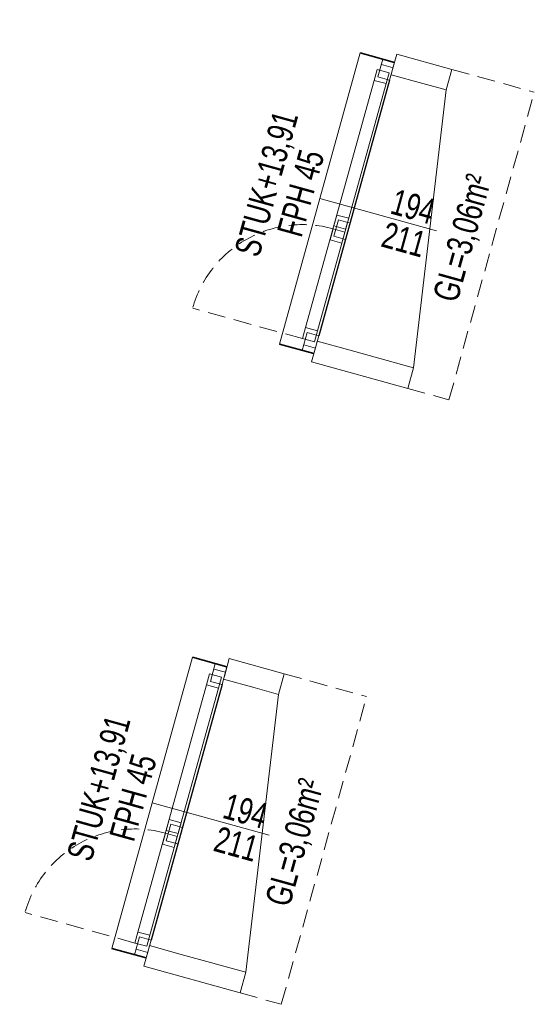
# Model space of a CAD drawing. Header units: centimetres. Extents: x 65 to 13411, y 3 to 13090.
# Tile 4 of 4: x 13050 to 13411, y 11944 to 12635. Entities that reach past the tile are written whole.
import ezdxf
from ezdxf.enums import TextEntityAlignment as Align

# ---------------------------------------------------------------- set-up
doc = ezdxf.new("R2010")
doc.units = ezdxf.units.CM
doc.header["$LTSCALE"] = 50
doc.header["$MEASUREMENT"] = 0
doc.linetypes.add('HIDDEN', pattern=[0.375, 0.25, -0.125])
doc.layers.add('1-HILFE', color=30, linetype='Continuous', plot=False)
for name, color, linetype, lineweight in [('A-F', 5, 'Continuous', 9), ('A-F-OEFFNUNG', 253, 'HIDDEN', 9), ('AT-F', 5, 'Continuous', 9), ('R-M', 3, 'Continuous', 35), ('SC-ANS', 1, 'Continuous', 9), ('SC-ANS-HI', 140, 'HIDDEN', 9)]:
    doc.layers.add(name, color=color, linetype=linetype, lineweight=lineweight)
doc.styles.add('NORM', font='norm.shx', dxfattribs={"width": 0.75})

# ---------------------------------------------------------------- blocks, each defined once
blk = doc.blocks.new('*U4')
for p, q in [((-106, 0), (-106, -25)), ((106, 0), (106, -25))]:
    blk.add_line(p, q)
at = {"layer": '1-HILFE'}
blk.add_lwpolyline([(-93, 0), (93, 0)], dxfattribs=at)
at = {"layer": 'A-F'}
for points in [[(-106, 0), (-106, -8.5), (-93, -8.5), (-93, 0)], [(106, 0), (106, -8.5), (93, -8.5), (93, 0)], [(-90, -1.8), (-90, -10.4), (-98, -10.4), (-98, -1.8)], [(16, -1.8), (16, -10.4), (8, -10.4), (8, -1.8)], [(11, 0), (11, -8.5), (23, -8.5), (23, 0)], [(26, -1.8), (26, -10.4), (18, -10.4), (18, -1.8)], [(90, -1.8), (90, -10.4), (98, -10.4), (98, -1.8)]]:
    blk.add_lwpolyline(points, close=True, dxfattribs=at)
for points in [[(-102, 0), (-102, -8.5)], [(102, 0), (102, -8.5)], [(-90, -1.8), (90, -1.8)], [(-90, -10.4), (90, -10.4)]]:
    blk.add_lwpolyline(points, dxfattribs=at)
at = {"layer": 'A-F-OEFFNUNG'}
blk.add_lwpolyline([(98, -10.4), (98, -90.4)], dxfattribs=at)
blk.add_arc((98, -10.4), 80, 180, 270, dxfattribs=at)
at = {"layer": 'AT-F'}
blk.add_lwpolyline([(0, -25), (0, 60)], dxfattribs=at)
at = {"layer": 'SC-ANS'}
for points in [[(97, 70), (-97, 40), (-112, 40)], [(-106, -25), (106, -25)]]:
    blk.add_lwpolyline(points, dxfattribs=at)
for points in [[(100, 0), (97, 0), (97, 23), (97, 70), (112, 70), (112, 0)], [(-97, 23), (-97, 0), (-100, 0), (-112, 0), (-112, 40), (-97, 40)]]:
    blk.add_lwpolyline(points, close=True, dxfattribs=at)
at = {"layer": 'SC-ANS-HI'}
for points in [[(112, 70), (112, 100), (-112, 100)], [(-112, 40), (-112, 100)]]:
    blk.add_lwpolyline(points, dxfattribs=at)
at = {"layer": 'AT-F', "style": 'NORM', "width": 0.75, "flags": 8}
for tag, rotation, p in [('FENSTERBREITE', 90, (-12, 39.5)), ('FENSTERHOEHE', 90, (12, 39.5)), ('FPH', 180, (0, -39)), ('STUK', 180, (0, -64))]:
    blk.add_attdef(tag, text='', height=18, rotation=rotation, dxfattribs=at).set_placement(p, align=Align.MIDDLE_CENTER)
at = {"layer": 'AT-F', "style": 'NORM', "width": 0.75}
blk.add_attdef('GL', text='', height=18, rotation=180, dxfattribs=at).set_placement((0, 80), align=Align.MIDDLE)
for tag, flags, p in [('TEXTZEILE', 8, (0, -84)), ('TYP', 1, (0, -114))]:
    blk.add_attdef(tag, text='', height=18, dxfattribs=dict(at, flags=flags)).set_placement(p, align=Align.MIDDLE_CENTER)
blk = doc.blocks.new('*U3')
for p, q in [((-106, 0), (-106, -25)), ((106, 0), (106, -25))]:
    blk.add_line(p, q)
at = {"layer": '1-HILFE'}
blk.add_lwpolyline([(-93, 0), (93, 0)], dxfattribs=at)
at = {"layer": 'A-F'}
for points in [[(-106, 0), (-106, -8.5), (-93, -8.5), (-93, 0)], [(106, 0), (106, -8.5), (93, -8.5), (93, 0)], [(-90, -1.8), (-90, -10.4), (-98, -10.4), (-98, -1.8)], [(16, -1.8), (16, -10.4), (8, -10.4), (8, -1.8)], [(11, 0), (11, -8.5), (23, -8.5), (23, 0)], [(26, -1.8), (26, -10.4), (18, -10.4), (18, -1.8)], [(90, -1.8), (90, -10.4), (98, -10.4), (98, -1.8)]]:
    blk.add_lwpolyline(points, close=True, dxfattribs=at)
for points in [[(-102, 0), (-102, -8.5)], [(102, 0), (102, -8.5)], [(-90, -1.8), (90, -1.8)], [(-90, -10.4), (90, -10.4)]]:
    blk.add_lwpolyline(points, dxfattribs=at)
at = {"layer": 'A-F-OEFFNUNG'}
blk.add_lwpolyline([(98, -10.4), (98, -90.4)], dxfattribs=at)
blk.add_arc((98, -10.4), 80, 180, 270, dxfattribs=at)
at = {"layer": 'AT-F'}
blk.add_lwpolyline([(0, -25), (0, 60)], dxfattribs=at)
at = {"layer": 'SC-ANS'}
for points in [[(97, 70), (-97, 40), (-112, 40)], [(-106, -25), (106, -25)]]:
    blk.add_lwpolyline(points, dxfattribs=at)
for points in [[(100, 0), (97, 0), (97, 23), (97, 70), (112, 70), (112, 0)], [(-97, 23), (-97, 0), (-100, 0), (-112, 0), (-112, 40), (-97, 40)]]:
    blk.add_lwpolyline(points, close=True, dxfattribs=at)
at = {"layer": 'SC-ANS-HI'}
for points in [[(112, 70), (112, 100), (-112, 100)], [(-112, 40), (-112, 100)]]:
    blk.add_lwpolyline(points, dxfattribs=at)
at = {"layer": 'AT-F', "style": 'NORM', "width": 0.75, "flags": 8}
for tag, rotation, p in [('FENSTERBREITE', 90, (-12, 39.5)), ('FENSTERHOEHE', 90, (12, 39.5)), ('FPH', 180, (0, -39)), ('STUK', 180, (0, -64))]:
    blk.add_attdef(tag, text='', height=18, rotation=rotation, dxfattribs=at).set_placement(p, align=Align.MIDDLE_CENTER)
at = {"layer": 'AT-F', "style": 'NORM', "width": 0.75}
blk.add_attdef('GL', text='', height=18, rotation=180, dxfattribs=at).set_placement((0, 80), align=Align.MIDDLE)
for tag, flags, p in [('TEXTZEILE', 8, (0, -84)), ('TYP', 1, (0, -114))]:
    blk.add_attdef(tag, text='', height=18, dxfattribs=dict(at, flags=flags)).set_placement(p, align=Align.MIDDLE_CENTER)

msp = doc.modelspace()

# ---------------------------------------------------------------- block references
at = {"layer": 'R-M'}
ref = msp.add_blockref('*U4', (13284.94, 12502.94), dxfattribs=dict(at, rotation=254.5000000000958))
ref.add_attrib('FENSTERHOEHE', '211', dxfattribs={"layer": 'AT-F', "height": 18, "rotation": 344.5, "style": 'NORM', "width": 0.75, "flags": 8}).set_placement((13319.8, 12480.82), align=Align.MIDDLE_CENTER)
ref.add_attrib('FENSTERBREITE', '194', dxfattribs={"layer": 'AT-F', "height": 18, "rotation": 344.5, "style": 'NORM', "width": 0.75, "flags": 8}).set_placement((13326.21, 12503.95), align=Align.MIDDLE_CENTER)
ref.add_attrib('FPH', 'FPH 45', dxfattribs={"layer": 'AT-F', "height": 18, "rotation": 74.5, "style": 'NORM', "width": 0.75}).set_placement((13247.36, 12513.36), align=Align.MIDDLE_CENTER)
ref.add_attrib('STUK', 'STUK+13,91', dxfattribs={"layer": 'AT-F', "height": 18, "rotation": 74.5, "style": 'NORM', "width": 0.75}).set_placement((13223.27, 12520.04), align=Align.MIDDLE_CENTER)
ref.add_attrib('GL', 'GL=3,06m²', dxfattribs={"layer": 'AT-F', "height": 18, "rotation": 74.5, "style": 'NORM', "width": 0.75}).set_placement((13362.03, 12481.56), align=Align.MIDDLE)
ref = msp.add_blockref('*U3', (13167.36, 12078.94), dxfattribs=dict(at, rotation=254.500000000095))
ref.add_attrib('FENSTERHOEHE', '211', dxfattribs={"layer": 'AT-F', "height": 18, "rotation": 344.5, "style": 'NORM', "width": 0.75, "flags": 8}).set_placement((13202.22, 12056.82), align=Align.MIDDLE_CENTER)
ref.add_attrib('FENSTERBREITE', '194', dxfattribs={"layer": 'AT-F', "height": 18, "rotation": 344.5, "style": 'NORM', "width": 0.75, "flags": 8}).set_placement((13208.63, 12079.95), align=Align.MIDDLE_CENTER)
ref.add_attrib('FPH', 'FPH 45', dxfattribs={"layer": 'AT-F', "height": 18, "rotation": 74.5, "style": 'NORM', "width": 0.75}).set_placement((13129.78, 12089.37), align=Align.MIDDLE_CENTER)
ref.add_attrib('STUK', 'STUK+13,91', dxfattribs={"layer": 'AT-F', "height": 18, "rotation": 74.5, "style": 'NORM', "width": 0.75}).set_placement((13105.69, 12096.05), align=Align.MIDDLE_CENTER)
ref.add_attrib('GL', 'GL=3,06m²', dxfattribs={"layer": 'AT-F', "height": 18, "rotation": 74.5, "style": 'NORM', "width": 0.75}).set_placement((13244.45, 12057.56), align=Align.MIDDLE)

doc.saveas('drawing.dxf')
